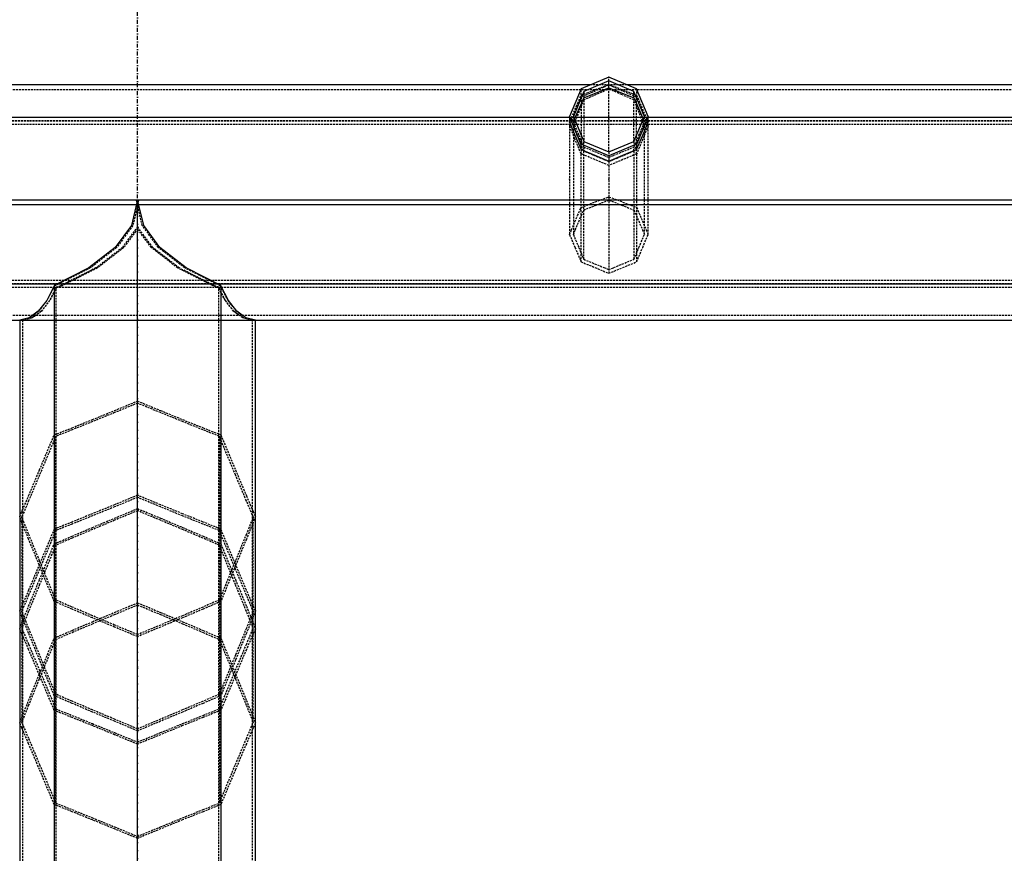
# Model space of a CAD drawing. Extents: x 551880 to 585869, y 94458 to 133000.
# Tile 12 of 42: x 568530 to 569783, y 114008 to 115070. Entities that reach past the tile are written whole.
import ezdxf

# ---------------------------------------------------------------- set-up
doc = ezdxf.new("R2010")
doc.units = 0
doc.header["$LTSCALE"] = 10
doc.header["$MEASUREMENT"] = 0
doc.linetypes.add('DASHDOT', pattern=[1, 0.5, -0.25, 0, -0.25])
doc.linetypes.add('HIDDEN', pattern=[0.375, 0.25, -0.125])
doc.layers.get('0').update_dxf_attribs({"linetype": 'CONTINUOUS'})
doc.layers.get('Defpoints').update_dxf_attribs({"linetype": 'CONTINUOUS'})
for name, color, linetype in [('A', 2, 'DASHDOT'), ('COTAS', 7, 'CONTINUOUS'), ('FORIR', 4, 'CONTINUOUS'), ('G', 3, 'CONTINUOUS'), ('S', 7, 'CONTINUOUS'), ('TR', 6, 'HIDDEN')]:
    doc.layers.add(name, color=color, linetype=linetype)
doc.styles.add('PADRAO MTL', font='txt.shx', dxfattribs={"width": 0.8, "oblique": 5})
doc.styles.get("Standard").update_dxf_attribs({"font": 'txt.shx', "width": 0.7, "oblique": 5})
doc.dimstyles.new('1-75', dxfattribs={"dimscale": 75, "dimtxt": 2.5, "dimasz": 2, "dimexe": 2, "dimexo": 2, "dimgap": 2, "dimtad": 1, "dimdec": 0, "dimdsep": 46, "dimtxsty": 'PADRAO MTL', "dimcen": 3, "dimclrd": 1, "dimclre": 1, "dimclrt": 7, "dimadec": 0, "dimazin": 0, "dimtfac": 1, "dimtdec": 0, "dimtmove": 0, "dimatfit": 3, "dimfxl": 1, "dimtfill": 1, "dimtolj": 1, "dimarcsym": 0})

# ---------------------------------------------------------------- blocks, each defined once
blk = doc.blocks.new('3D_INFOM')
blk.add_point((0, 0))
at = {"layer": 'FORIR', "flags": 1}
blk.add_attdef('MARK', (7.6, -4.3), '', height=5.26, dxfattribs=at)
blk = doc.blocks.new('3D_INFOTEXT')
blk.add_point((0, 0))
at = {"flags": 1}
for tag, p in [('MAR_PEZ', (7.2, 4.1)), ('POS_PEZ', (7.6, -4.3)), ('NOM_PRO', (7.6, -13.2)), ('LUN_PRO', (7.2, -21.9)), ('MAT_PRO', (7.6, -30.1)), ('HANDLE', (7, -38.5))]:
    blk.add_attdef(tag, p, '', height=5.26, dxfattribs=at)
blk = doc.blocks.new('*D89')
at = {"layer": 'COTAS', "color": 1, "lineweight": -2, "transparency": 16777216}
for p, q in [((571859.1, 114686.8), (571859.1, 114686.8)), ((571709.1, 114536.8), (571709.1, 112537.2)), ((568979.6, 112387.2), (571859.1, 112387.2))]:
    blk.add_line(p, q, dxfattribs=at)
at = {"layer": 'COTAS', "color": 1, "transparency": 16777216}
for points in [[(571684.1, 114536.8), (571734.1, 114536.8), (571709.1, 114686.8)], [(571684.1, 112537.2), (571734.1, 112537.2), (571709.1, 112387.2)]]:
    blk.add_solid(points, dxfattribs=at)
at = {"layer": 'Defpoints', "color": 0, "transparency": 16777216}
for p in [(571709.1, 114686.8), (568829.6, 112387.2), (571709.1, 112387.2)]:
    blk.add_point(p, dxfattribs=at)
at = {"layer": 'COTAS', "color": 7, "transparency": 16777216, "insert": (571465.3, 113537), "char_height": 187.5, "attachment_point": 5, "rotation": 90, "style": 'PADRAO MTL', "bg_fill": 3, "box_fill_scale": 1.25, "bg_fill_color": 256, "bg_fill_true_color": 13158600, "bg_fill_transparency": 0}
blk.add_mtext('\\A1;2300', dxfattribs=at)
blk = doc.blocks.new('*D91')
at = {"layer": 'COTAS', "color": 1, "lineweight": -2, "transparency": 16777216}
for p, q in [((571129.3, 114536.9), (571129.3, 111439.8)), ((568979.6, 111589.8), (570979.3, 111589.8))]:
    blk.add_line(p, q, dxfattribs=at)
at = {"layer": 'COTAS', "color": 1, "transparency": 16777216}
for points in [[(568979.6, 111614.8), (568979.6, 111564.8), (568829.6, 111589.8)], [(570979.3, 111614.8), (570979.3, 111564.8), (571129.3, 111589.8)]]:
    blk.add_solid(points, dxfattribs=at)
at = {"layer": 'Defpoints', "color": 0, "transparency": 16777216}
for p in [(571129.3, 114686.9), (568829.6, 111589.8), (571129.3, 111589.8)]:
    blk.add_point(p, dxfattribs=at)
at = {"layer": 'COTAS', "color": 7, "transparency": 16777216, "insert": (569979.4, 111833.6), "char_height": 187.5, "attachment_point": 5, "style": 'PADRAO MTL', "bg_fill": 3, "box_fill_scale": 1.25, "bg_fill_color": 256, "bg_fill_true_color": 13158600, "bg_fill_transparency": 0}
blk.add_mtext('\\A1;2300', dxfattribs=at)

msp = doc.modelspace()

# ---------------------------------------------------------------- linework, layer by layer
at = {"layer": 'A'}
msp.add_line((568679.6, 106550.1), (568679.6, 117988.2), dxfattribs=at)
at = {"layer": 'G'}
for p, q in [((569256.2, 114986.7), (568253, 114986.7)), ((569279.6, 114982.8), (569279.6, 114991.7)), ((570306.2, 114986.7), (569303, 114986.7)), ((569247.6, 114978.4), (569247.6, 114970.2)), ((569247.6, 114970.2), (569263.4, 114976.5)), ((569263.4, 114976.5), (569279.6, 114982.8)), ((569279.6, 114982.8), (569295.8, 114976.5)), ((569295.8, 114976.5), (569311.6, 114970.2)), ((569311.6, 114970.2), (569311.6, 114978.4)), ((569236.9, 114944.9), (569244.6, 114963.1)), ((569244.6, 114963.1), (569247.6, 114970.2)), ((569311.6, 114970.2), (569314.7, 114963.1)), ((569314.7, 114963.1), (569322.4, 114944.9)), ((569229.6, 114944.9), (568279.6, 114944.9)), ((569229.6, 114946.4), (569229.6, 114939)), ((569229.6, 114939), (569236.5, 114922.6)), ((569235.9, 114942.7), (569236.9, 114944.9)), ((569322.4, 114944.9), (569236.9, 114944.9)), ((569322.4, 114944.9), (569323.3, 114942.7)), ((569322.7, 114922.6), (569329.6, 114939)), ((569329.6, 114939), (569329.6, 114946.4)), ((570279.6, 114944.9), (569329.6, 114944.9)), ((569236.5, 114922.6), (569244.3, 114904.2)), ((569315, 114904.2), (569322.7, 114922.6)), ((569244.3, 114904.2), (569244.3, 114911.1)), ((569244.3, 114904.2), (569261.9, 114896.9)), ((569297.4, 114896.9), (569315, 114904.2)), ((569315, 114911.1), (569315, 114904.2)), ((569261.9, 114896.9), (569279.6, 114889.6)), ((569279.6, 114889.6), (569297.4, 114896.9)), ((569279.6, 114896.4), (569279.6, 114889.6)), ((568678.6, 114839.8), (567479.6, 114839.8)), ((568678.7, 114836.8), (568671.8, 114807.5)), ((568678, 114839.8), (568678.7, 114836.8)), ((568679.6, 114839.8), (568678.6, 114839.8)), ((568679.6, 113876.4), (568679.6, 114839.8)), ((568680.6, 114839.8), (568679.6, 114839.8)), ((568680.5, 114836.8), (568681.2, 114839.8)), ((568687.5, 114807.5), (568680.5, 114836.8)), ((585379.6, 114839.8), (568680.6, 114839.8)), ((568671.8, 114807.5), (568651.1, 114779.4)), ((568708.1, 114779.4), (568687.5, 114807.5)), ((568651.1, 114779.4), (568617.7, 114753.4)), ((568741.6, 114753.4), (568708.1, 114779.4)), ((568617.7, 114753.4), (568573.6, 114731.2)), ((568785.7, 114731.2), (568741.6, 114753.4)), ((585423.6, 114732.9), (567435.6, 114732.9)), ((568573.4, 114730.7), (568564, 114712.1)), ((568573.6, 114731.2), (568573.4, 114730.7)), ((568573.6, 114731.2), (568573.6, 113819.2)), ((568785.8, 114730.7), (568785.7, 114731.2)), ((568785.7, 114731.2), (568785.7, 113819.2)), ((568795.3, 114712.1), (568785.8, 114730.7)), ((568564, 114712.1), (568553.2, 114698.2)), ((568806, 114698.2), (568795.3, 114712.1)), ((568553.2, 114698.2), (568541.6, 114689.7)), ((568817.7, 114689.7), (568806, 114698.2)), ((567329.6, 114686.8), (585529.6, 114686.8)), ((568541.6, 114689.7), (568529.6, 114686.8)), ((568529.6, 114686.8), (568529.6, 113865.4)), ((568829.6, 114686.8), (568817.7, 114689.7)), ((568829.6, 113865.4), (568829.6, 114686.8))]:
    msp.add_line(p, q, dxfattribs=at)
at = {"layer": 'S'}
for p, q in [((569279.6, 114996.4), (569244.3, 114981.8)), ((569279.6, 114991.7), (569247.6, 114978.4)), ((569315, 114981.8), (569279.6, 114996.4)), ((569311.6, 114978.4), (569279.6, 114991.7)), ((569244.3, 114981.8), (569229.6, 114946.4)), ((569247.6, 114978.4), (569234.4, 114946.4)), ((569324.9, 114946.4), (569311.6, 114978.4)), ((569329.6, 114946.4), (569315, 114981.8)), ((569244.3, 114911.1), (569229.6, 114946.4)), ((569234.4, 114946.4), (569247.6, 114914.4)), ((569311.6, 114914.4), (569324.9, 114946.4)), ((569329.6, 114946.4), (569315, 114911.1)), ((569247.6, 114914.4), (569279.6, 114901.2)), ((569279.6, 114901.2), (569311.6, 114914.4)), ((569279.6, 114896.4), (569244.3, 114911.1)), ((569315, 114911.1), (569279.6, 114896.4))]:
    msp.add_line(p, q, dxfattribs=at)
at = {"layer": 'TR'}
for p, q in [((569303, 114986.7), (569256.2, 114986.7)), ((569272.6, 114984.5), (569279.5, 114986.7)), ((569279.3, 114986.7), (569272.6, 114983.3)), ((569279.3, 114986.7), (569279.5, 114986.7)), ((569279.5, 114986.7), (569279.3, 114986.7)), ((569279.3, 114986.7), (569279.9, 114986.7)), ((569279.5, 114986.7), (569279.6, 114986.8)), ((569279.7, 114986.7), (569279.5, 114986.7)), ((569279.6, 114991.7), (569279.6, 114996.4)), ((569279.6, 114986.8), (569279.7, 114986.7)), ((569279.7, 114986.7), (569279.9, 114986.7)), ((569279.7, 114986.7), (569286.7, 114984.5)), ((569279.9, 114986.7), (569279.7, 114986.7)), ((569286.7, 114983.3), (569279.9, 114986.7)), ((569243.7, 114980.4), (568265.6, 114980.4)), ((569273.5, 114980.4), (569243.7, 114980.4)), ((569244.3, 114973.4), (569244.3, 114981.8)), ((569244.3, 114973.4), (569251.9, 114976.5)), ((569251.9, 114974.2), (569244.3, 114970.9)), ((569263.4, 114974.2), (569247.6, 114967.4)), ((569251.9, 114976.5), (569272.6, 114984.5)), ((569266, 114980.4), (569251.9, 114974.2)), ((569277.5, 114980.4), (569263.4, 114974.2)), ((569272.6, 114983.3), (569266, 114980.4)), ((569285.7, 114980.4), (569273.5, 114980.4)), ((569279.6, 114981.3), (569277.5, 114980.4)), ((569279.6, 114981.3), (569279.6, 114982.8)), ((569281.8, 114980.4), (569279.6, 114981.3)), ((569279.6, 114980.4), (569279.6, 114981.3)), ((569279.6, 114901.2), (569279.6, 114980.4)), ((569295.8, 114974.2), (569281.8, 114980.4)), ((569315.6, 114980.4), (569285.7, 114980.4)), ((569286.7, 114984.5), (569307.3, 114976.5)), ((569293.2, 114980.4), (569286.7, 114983.3)), ((569307.3, 114974.2), (569293.2, 114980.4)), ((569311.6, 114967.4), (569295.8, 114974.2)), ((569307.3, 114976.5), (569315, 114973.4)), ((569315, 114970.9), (569307.3, 114974.2)), ((569315, 114981.8), (569315, 114973.4)), ((570293.7, 114980.4), (569315.6, 114980.4)), ((569232.1, 114944.9), (569239.8, 114963.1)), ((569239.8, 114963.1), (569244.3, 114973.4)), ((569244.3, 114970.9), (569239.8, 114959.8)), ((569244.3, 114970.9), (569244.3, 114911.1)), ((569247.6, 114967.4), (569244.6, 114959.8)), ((569247.6, 114967.4), (569247.6, 114914.4)), ((569314.7, 114959.8), (569311.6, 114967.4)), ((569311.6, 114914.4), (569311.6, 114967.4)), ((569315, 114973.4), (569319.4, 114963.1)), ((569315, 114911.1), (569315, 114970.9)), ((569319.4, 114959.8), (569315, 114970.9)), ((569319.4, 114963.1), (569327.1, 114944.9)), ((569239.8, 114959.8), (569234.4, 114946.4)), ((569244.6, 114959.8), (569236.9, 114940.7)), ((569322.4, 114940.7), (569314.7, 114959.8)), ((569324.8, 114946.4), (569319.4, 114959.8)), ((585423.5, 114940.7), (567435.7, 114940.7)), ((585419.8, 114940.4), (567439.4, 114940.4)), ((569230.8, 114936.3), (568278.5, 114936.3)), ((569229.6, 114939), (569232.1, 114944.9)), ((569234.4, 114944.9), (569229.6, 114944.9)), ((569230.5, 114936.8), (569229.6, 114934.6)), ((569232.1, 114940.7), (569230.5, 114936.8)), ((569238.6, 114936.3), (569230.8, 114936.3)), ((569234.4, 114946.3), (569232.1, 114940.7)), ((569234.4, 114946.4), (569234.4, 114946.3)), ((569234.4, 114946.4), (569234.4, 114939)), ((569235, 114944.9), (569234.4, 114944.9)), ((569234.4, 114939), (569235.9, 114942.7)), ((569236.8, 114940.6), (569234.4, 114934.6)), ((569234.4, 114939), (569241.3, 114922.6)), ((569236.9, 114944.9), (569235, 114944.9)), ((569236.9, 114940.7), (569236.8, 114940.6)), ((569320.7, 114936.3), (569238.6, 114936.3)), ((569317.9, 114922.6), (569324.9, 114939)), ((569328.5, 114936.3), (569320.7, 114936.3)), ((569324.3, 114944.9), (569322.4, 114944.9)), ((569322.4, 114940.6), (569322.4, 114940.7)), ((569324.9, 114934.6), (569322.4, 114940.6)), ((569323.3, 114942.7), (569324.9, 114939)), ((569324.9, 114944.9), (569324.3, 114944.9)), ((569324.9, 114946.3), (569324.8, 114946.4)), ((569324.9, 114939), (569324.9, 114946.4)), ((569327.1, 114940.7), (569324.9, 114946.3)), ((569329.6, 114944.9), (569324.9, 114944.9)), ((569327.1, 114944.9), (569329.6, 114939)), ((569328.7, 114936.8), (569327.1, 114940.7)), ((570280.8, 114936.3), (569328.5, 114936.3)), ((569329.6, 114934.6), (569328.7, 114936.8)), ((569236.5, 114917.6), (569229.6, 114934.6)), ((569229.6, 114934.6), (569229.6, 114796)), ((569241.3, 114917.6), (569234.4, 114934.6)), ((569234.4, 114934.6), (569234.4, 114927.7)), ((569234.4, 114927.7), (569234.4, 114796)), ((569324.9, 114934.6), (569317.9, 114917.6)), ((569329.6, 114934.6), (569322.7, 114917.6)), ((569324.9, 114927.7), (569324.9, 114934.6)), ((569324.9, 114796), (569324.9, 114927.7)), ((569329.6, 114796), (569329.6, 114934.6)), ((569244.3, 114898.8), (569236.5, 114917.6)), ((569241.3, 114922.6), (569247.6, 114907.5)), ((569247.3, 114902.9), (569241.3, 114917.6)), ((569247.6, 114907.5), (569247.6, 114914.4)), ((569311.6, 114907.5), (569317.9, 114922.6)), ((569311.6, 114914.4), (569311.6, 114907.5)), ((569317.9, 114917.6), (569311.9, 114902.9)), ((569322.7, 114917.6), (569315, 114898.8)), ((569244.3, 114904.2), (569244.3, 114898.8)), ((569261.9, 114891.4), (569244.3, 114898.8)), ((569244.3, 114761.2), (569244.3, 114898.8)), ((569247.6, 114902.2), (569247.3, 114902.9)), ((569247.6, 114907.5), (569273.3, 114896.9)), ((569247.6, 114907.5), (569247.6, 114902.8)), ((569247.6, 114902.8), (569247.6, 114902.2)), ((569247.6, 114764.5), (569247.6, 114902.2)), ((569273.3, 114891.4), (569247.6, 114902.2)), ((569279.6, 114901.2), (569279.6, 114894.4)), ((569285.9, 114896.9), (569311.6, 114907.5)), ((569311.6, 114902.2), (569285.9, 114891.4)), ((569315, 114898.8), (569297.4, 114891.4)), ((569311.6, 114902.8), (569311.6, 114907.5)), ((569311.9, 114902.9), (569311.6, 114902.2)), ((569311.6, 114902.2), (569311.6, 114902.8)), ((569311.6, 114902.2), (569311.6, 114764.5)), ((569315, 114898.8), (569315, 114904.2)), ((569315, 114898.8), (569315, 114761.2)), ((569279.6, 114884), (569261.9, 114891.4)), ((569273.3, 114896.9), (569279.6, 114894.4)), ((569279.6, 114888.8), (569273.3, 114891.4)), ((569279.6, 114894.4), (569285.9, 114896.9)), ((569297.4, 114891.4), (569279.6, 114884)), ((569285.9, 114891.4), (569279.6, 114888.8)), ((569279.6, 114888.8), (569279.6, 114889.6)), ((569279.6, 114888.8), (569279.6, 114884)), ((569279.6, 114884), (569279.6, 114746.6)), ((585379.6, 114839.7), (567479.6, 114839.7)), ((569251.9, 114833.5), (569272.6, 114841.5)), ((569263.4, 114833.5), (569279.6, 114839.8)), ((569272.6, 114841.5), (569279.5, 114843.8)), ((569279.5, 114843.8), (569279.6, 114843.8)), ((569279.5, 114843.8), (569279.7, 114843.8)), ((569279.6, 114843.8), (569279.7, 114843.8)), ((569279.6, 114839.8), (569295.8, 114833.5)), ((569279.7, 114843.8), (569286.7, 114841.5)), ((569286.7, 114841.5), (569307.3, 114833.5)), ((568678, 114833.9), (567479.6, 114833.9)), ((585379.6, 114833.8), (567479.6, 114833.8)), ((568679.6, 114832.9), (568673.6, 114807.5)), ((568681.2, 114833.9), (568678, 114833.9)), ((568685.7, 114807.5), (568679.6, 114832.9)), ((583678.9, 114833.9), (568681.2, 114833.9)), ((569239.8, 114820.2), (569244.3, 114830.4)), ((569244.3, 114830.4), (569251.9, 114833.5)), ((569244.6, 114820.2), (569247.6, 114827.2)), ((569247.6, 114827.2), (569263.4, 114833.5)), ((569295.8, 114833.5), (569311.6, 114827.2)), ((569307.3, 114833.5), (569315, 114830.4)), ((569311.6, 114827.2), (569314.7, 114820.2)), ((569315, 114830.4), (569319.4, 114820.2)), ((569232.1, 114802), (569239.8, 114820.2)), ((569236.9, 114802), (569244.6, 114820.2)), ((569314.7, 114820.2), (569322.4, 114802)), ((569319.4, 114820.2), (569327.1, 114802)), ((568673.6, 114807.5), (568653, 114779.4)), ((568679.6, 114805.9), (568660.2, 114779.4)), ((568679.6, 114803.4), (568662, 114779.4)), ((568699, 114779.4), (568679.6, 114805.9)), ((568697.2, 114779.4), (568679.6, 114803.4)), ((568706.3, 114779.4), (568685.7, 114807.5)), ((569229.6, 114796), (569232.1, 114802)), ((569234.4, 114796), (569236.9, 114802)), ((569322.4, 114802), (569324.9, 114796)), ((569327.1, 114802), (569329.6, 114796)), ((569229.6, 114796), (569236.5, 114779.6)), ((569234.4, 114796), (569241.3, 114779.6)), ((569317.9, 114779.6), (569324.9, 114796)), ((569322.7, 114779.6), (569329.6, 114796)), ((568653, 114779.4), (568619.5, 114753.4)), ((568660.2, 114779.4), (568626.7, 114753.4)), ((568662, 114779.4), (568628.6, 114753.4)), ((568730.7, 114753.4), (568697.2, 114779.4)), ((568732.5, 114753.4), (568699, 114779.4)), ((568739.7, 114753.4), (568706.3, 114779.4)), ((569236.5, 114779.6), (569244.3, 114761.2)), ((569241.3, 114779.6), (569247.6, 114764.5)), ((569311.6, 114764.5), (569317.9, 114779.6)), ((569315, 114761.2), (569322.7, 114779.6)), ((569244.3, 114761.2), (569261.9, 114754)), ((569247.6, 114764.5), (569273.3, 114754)), ((569285.9, 114754), (569311.6, 114764.5)), ((569297.4, 114754), (569315, 114761.2)), ((568619.5, 114753.4), (568574.5, 114730.7)), ((568626.7, 114753.4), (568581.7, 114730.7)), ((568628.6, 114753.4), (568583.5, 114730.7)), ((568775.7, 114730.7), (568730.7, 114753.4)), ((568777.5, 114730.7), (568732.5, 114753.4)), ((568784.8, 114730.7), (568739.7, 114753.4)), ((569261.9, 114754), (569279.6, 114746.6)), ((569273.3, 114754), (569279.6, 114751.4)), ((569279.6, 114751.4), (569285.9, 114754)), ((569279.6, 114746.6), (569297.4, 114754)), ((585419.9, 114737.3), (567439.3, 114737.3)), ((585423.6, 114728.6), (567435.6, 114728.6)), ((568577.6, 114733.2), (567439.3, 114733.2)), ((568573.6, 114730.4), (568564.3, 114712.1)), ((568576.2, 114728.8), (568567.7, 114712.1)), ((568576.2, 114728.2), (568568, 114712.1)), ((568574.5, 114730.7), (568573.6, 114730.4)), ((568581.7, 114730.7), (568576.2, 114728.8)), ((568583.5, 114730.7), (568576.2, 114728.2)), ((568576.2, 108821.8), (568576.2, 114728.8)), ((568781.7, 114733.2), (568577.6, 114733.2)), ((568783, 114728.2), (568775.7, 114730.7)), ((568783, 114728.8), (568777.5, 114730.7)), ((583578.5, 114733.2), (568781.7, 114733.2)), ((568783, 108821.8), (568783, 114728.8)), ((568791.5, 114712.1), (568783, 114728.8)), ((568791.2, 114712.1), (568783, 114728.2)), ((568785.7, 114730.4), (568784.8, 114730.7)), ((568794.9, 114712.1), (568785.7, 114730.4)), ((568564.3, 114712.1), (568553.6, 114698.2)), ((568567.7, 114712.1), (568557, 114698.2)), ((568568, 114712.1), (568557.3, 114698.2)), ((568801.9, 114698.2), (568791.2, 114712.1)), ((568802.3, 114698.2), (568791.5, 114712.1)), ((568805.7, 114698.2), (568794.9, 114712.1)), ((568557, 114698.2), (568545.3, 114689.7)), ((568553.6, 114698.2), (568546.7, 114693.2)), ((568557.3, 114698.2), (568550.4, 114693.2)), ((568808.8, 114693.2), (568801.9, 114698.2)), ((568813.9, 114689.7), (568802.3, 114698.2)), ((568812.6, 114693.2), (568805.7, 114698.2)), ((567370.2, 114693.2), (568546.4, 114693.2)), ((568529.8, 114686.8), (568529.6, 114686.8)), ((568529.9, 114686.8), (568529.8, 114686.8)), ((568529.8, 114686.8), (568533.4, 114686.8)), ((568541.9, 114689.7), (568529.9, 114686.8)), ((568545.3, 114689.7), (568533.4, 114686.8)), ((568533.5, 114686.8), (568533.4, 114686.8)), ((568533.4, 114686.8), (568533.4, 114686.8)), ((568533.4, 114686.8), (568533.4, 113852.8)), ((568533.4, 114686.8), (568533.5, 114686.8)), ((568533.7, 114686.8), (568533.5, 114686.8)), ((568545.6, 114689.7), (568533.7, 114686.8)), ((568546.7, 114693.2), (568541.9, 114689.7)), ((568550.4, 114693.2), (568545.6, 114689.7)), ((568546.4, 114693.2), (568812.9, 114693.2)), ((568813.6, 114689.7), (568808.8, 114693.2)), ((568817.3, 114689.7), (568812.6, 114693.2)), ((568812.9, 114693.2), (570874.2, 114693.2)), ((568825.6, 114686.8), (568813.6, 114689.7)), ((568825.9, 114686.8), (568813.9, 114689.7)), ((568829.3, 114686.8), (568817.3, 114689.7)), ((568825.7, 114686.8), (568825.6, 114686.8)), ((568825.8, 114686.8), (568825.7, 114686.8)), ((568825.7, 114686.8), (568825.9, 114686.8)), ((568825.9, 114686.8), (568825.8, 114686.8)), ((568825.9, 113852.9), (568825.9, 114686.8)), ((568825.9, 114686.8), (568829.5, 114686.8)), ((568829.5, 114686.8), (568829.3, 114686.8)), ((568829.6, 114686.8), (568829.5, 114686.8)), ((568650.4, 114571.8), (568679.6, 114583.9)), ((568679.6, 114581.2), (568650.4, 114569.1)), ((568679.6, 114583.9), (568708.9, 114571.8)), ((568708.9, 114569.1), (568679.6, 114581.2)), ((568596.3, 114549.8), (568622.2, 114560.3)), ((568622.2, 114560.3), (568650.4, 114571.8)), ((568650.4, 114569.1), (568622.2, 114557.7)), ((568708.9, 114571.8), (568737, 114560.3)), ((568737, 114557.7), (568708.9, 114569.1)), ((568737, 114560.3), (568763, 114549.8)), ((568573.6, 114540.8), (568596.3, 114549.8)), ((568622.2, 114557.7), (568596.3, 114547.2)), ((568763, 114547.2), (568737, 114557.7)), ((568763, 114549.8), (568785.7, 114540.8)), ((568554.9, 114496.2), (568573.6, 114540.8)), ((568575.4, 114538.9), (568573.6, 114534.4)), ((568596.3, 114547.2), (568575.4, 114538.9)), ((568575.4, 114538.9), (568575.4, 114421.5)), ((568783.8, 114538.9), (568763, 114547.2)), ((568785.7, 114534.4), (568783.8, 114538.9)), ((568783.8, 114538.9), (568783.8, 114421.5)), ((568785.7, 114540.8), (568804.3, 114496.2)), ((568573.6, 114534.4), (568554.9, 114489.8)), ((568804.3, 114489.8), (568785.7, 114534.4)), ((568541, 114463.2), (568554.9, 114496.2)), ((568554.9, 114489.8), (568541, 114456.8)), ((568804.3, 114496.2), (568818.2, 114463.2)), ((568818.2, 114456.8), (568804.3, 114489.8)), ((568533.4, 114445.2), (568541, 114463.2)), ((568679.6, 114463.9), (568650.4, 114451.8)), ((568679.6, 114461.2), (568650.4, 114449.1)), ((568708.9, 114451.8), (568679.6, 114463.9)), ((568708.9, 114449.1), (568679.6, 114461.2)), ((568818.2, 114463.2), (568825.9, 114445.2)), ((568541, 114456.8), (568533.4, 114438.8)), ((568650.4, 114451.8), (568622.2, 114440.3)), ((568650.4, 114449.1), (568622.2, 114437.6)), ((568737, 114440.3), (568708.9, 114451.8)), ((568737, 114437.6), (568708.9, 114449.1)), ((568825.9, 114438.8), (568818.2, 114456.8)), ((568529.6, 114436.8), (568532.5, 114443.2)), ((568532.5, 114429.3), (568529.6, 114436.8)), ((568532.5, 114436.8), (568532.3, 114436.3)), ((568532.5, 114435.7), (568532.3, 114436.3)), ((568532.3, 114436.3), (568532.3, 114322.7)), ((568532.5, 114443.2), (568533.4, 114445.2)), ((568533.4, 114438.8), (568532.5, 114436.8)), ((568533.4, 114433.5), (568532.5, 114435.7)), ((568622.2, 114440.3), (568596.3, 114429.8)), ((568622.2, 114437.6), (568596.3, 114427.2)), ((568650.4, 114434.7), (568679.6, 114446.9)), ((568679.6, 114444.2), (568650.4, 114432)), ((568679.6, 114446.9), (568708.9, 114434.7)), ((568708.9, 114432), (568679.6, 114444.2)), ((568763, 114429.8), (568737, 114440.3)), ((568763, 114427.2), (568737, 114437.6)), ((568825.9, 114445.2), (568826.7, 114443.2)), ((568826.7, 114436.8), (568825.9, 114438.8)), ((568826.7, 114435.7), (568825.9, 114433.5)), ((568826.7, 114443.2), (568829.6, 114436.8)), ((568829.6, 114436.8), (568826.7, 114429.3)), ((568827, 114436.3), (568826.7, 114436.8)), ((568827, 114436.3), (568826.7, 114435.7)), ((568827, 114322.7), (568827, 114436.3)), ((568533.4, 114427.1), (568532.5, 114429.3)), ((568541, 114414.5), (568533.4, 114433.5)), ((568541, 114408.1), (568533.4, 114427.1)), ((568596.3, 114429.8), (568573.6, 114420.8)), ((568596.3, 114427.2), (568575.4, 114418.9)), ((568596.3, 114411.8), (568622.2, 114422.9)), ((568622.2, 114422.9), (568650.4, 114434.7)), ((568650.4, 114432), (568622.2, 114420.2)), ((568708.9, 114434.7), (568737, 114422.9)), ((568737, 114420.2), (568708.9, 114432)), ((568737, 114422.9), (568763, 114411.8)), ((568785.7, 114420.8), (568763, 114429.8)), ((568783.8, 114418.9), (568763, 114427.2)), ((568825.9, 114433.5), (568818.2, 114414.5)), ((568825.9, 114427.1), (568818.2, 114408.1)), ((568826.7, 114429.3), (568825.9, 114427.1)), ((568554.9, 114380.5), (568541, 114414.5)), ((568573.6, 114420.8), (568554.9, 114376.2)), ((568573.6, 114414.4), (568554.9, 114369.8)), ((568575.4, 114418.9), (568573.6, 114414.4)), ((568573.6, 114402), (568596.3, 114411.8)), ((568575.4, 114421.5), (568575.4, 114418.9)), ((568575.4, 114418.9), (568575.4, 114330.5)), ((568622.2, 114420.2), (568596.3, 114409.2)), ((568763, 114409.2), (568737, 114420.2)), ((568763, 114411.8), (568785.7, 114402)), ((568783.8, 114421.5), (568783.8, 114418.9)), ((568785.7, 114414.4), (568783.8, 114418.9)), ((568783.8, 114418.9), (568783.8, 114330.5)), ((568804.3, 114376.2), (568785.7, 114420.8)), ((568804.3, 114369.8), (568785.7, 114414.4)), ((568818.2, 114414.5), (568804.3, 114380.5)), ((568554.5, 114375.2), (568541, 114408.1)), ((568554.9, 114356.5), (568573.6, 114402)), ((568575.4, 114400.2), (568573.6, 114395.6)), ((568596.3, 114409.2), (568575.4, 114400.2)), ((568783.8, 114400.2), (568763, 114409.2)), ((568785.7, 114395.6), (568783.8, 114400.2)), ((568785.7, 114402), (568804.3, 114356.5)), ((568818.2, 114408.1), (568804.8, 114375.2)), ((568573.6, 114395.6), (568561.1, 114365.3)), ((568798.1, 114365.3), (568785.7, 114395.6)), ((568554.9, 114376.2), (568541, 114343.2)), ((568554.9, 114374.1), (568554.5, 114375.2)), ((568555.8, 114378.3), (568554.9, 114380.5)), ((568573.6, 114328.6), (568554.9, 114374.1)), ((568573.6, 114335), (568555.8, 114378.3)), ((568803.4, 114378.3), (568785.7, 114335)), ((568804.3, 114374.1), (568785.7, 114328.6)), ((568804.3, 114380.5), (568803.4, 114378.3)), ((568818.2, 114343.2), (568804.3, 114376.2)), ((568804.8, 114375.2), (568804.3, 114374.1)), ((568554.9, 114369.8), (568541, 114336.8)), ((568561.1, 114365.3), (568554.9, 114350.1)), ((568804.3, 114350.1), (568798.1, 114365.3)), ((568818.2, 114336.8), (568804.3, 114369.8)), ((568541, 114322.6), (568554.9, 114356.5)), ((568554.9, 114350.1), (568541, 114316.2)), ((568804.3, 114356.5), (568818.2, 114322.6)), ((568818.2, 114316.2), (568804.3, 114350.1)), ((568541, 114343.2), (568533.4, 114325.2)), ((568541, 114336.8), (568533.4, 114318.8)), ((568575.4, 114330.5), (568573.6, 114335)), ((568785.7, 114335), (568783.8, 114330.5)), ((568825.9, 114325.2), (568818.2, 114343.2)), ((568825.9, 114318.8), (568818.2, 114336.8)), ((568532.5, 114323.2), (568529.7, 114316.9)), ((568532.3, 114322.7), (568532.3, 114316.3)), ((568533.4, 114325.2), (568532.5, 114323.2)), ((568532.5, 114301.4), (568541, 114322.6)), ((568596.3, 114318.8), (568573.6, 114328.6)), ((568575.4, 114330.5), (568575.4, 114210.5)), ((568596.3, 114321.5), (568575.4, 114330.5)), ((568650.4, 114314.7), (568679.6, 114326.9)), ((568650.4, 114312), (568679.6, 114324.2)), ((568679.6, 114326.9), (568708.9, 114314.7)), ((568679.6, 114324.2), (568708.9, 114312)), ((568783.8, 114330.5), (568763, 114321.5)), ((568785.7, 114328.6), (568763, 114318.8)), ((568783.8, 114330.5), (568783.8, 114210.5)), ((568818.2, 114322.6), (568826.7, 114301.4)), ((568826.7, 114323.2), (568825.9, 114325.2)), ((568829.6, 114316.9), (568826.7, 114323.2)), ((568827, 114316.3), (568827, 114322.7)), ((568529.6, 114316.8), (568529.7, 114316.9)), ((568529.7, 114316.7), (568529.6, 114316.8)), ((568529.7, 114316.7), (568529.7, 114316.9)), ((568532.5, 114309.3), (568529.7, 114316.7)), ((568532.5, 114316.8), (568532.3, 114316.3)), ((568532.5, 114315.7), (568532.3, 114316.3)), ((568532.3, 114316.3), (568532.3, 114174.4)), ((568533.4, 114318.8), (568532.5, 114316.8)), ((568533.4, 114313.5), (568532.5, 114315.7)), ((568541, 114294.5), (568533.4, 114313.5)), ((568541, 114316.2), (568536.7, 114305.3)), ((568622.2, 114310.5), (568596.3, 114321.5)), ((568622.2, 114307.8), (568596.3, 114318.8)), ((568622.2, 114302.8), (568650.4, 114314.7)), ((568650.4, 114298.6), (568622.2, 114310.5)), ((568634.4, 114305.3), (568650.4, 114312)), ((568708.9, 114314.7), (568737, 114302.8)), ((568708.9, 114312), (568724.8, 114305.3)), ((568737, 114310.5), (568708.9, 114298.6)), ((568763, 114321.5), (568737, 114310.5)), ((568763, 114318.8), (568737, 114307.8)), ((568822.6, 114305.3), (568818.2, 114316.2)), ((568825.9, 114313.5), (568818.2, 114294.5)), ((568826.7, 114316.8), (568825.9, 114318.8)), ((568826.7, 114315.7), (568825.9, 114313.5)), ((568827, 114316.3), (568826.7, 114316.8)), ((568829.6, 114316.7), (568826.7, 114309.3)), ((568827, 114316.3), (568826.7, 114315.7)), ((568827, 114174.4), (568827, 114316.3)), ((568829.6, 114316.9), (568829.6, 114316.8)), ((568829.6, 114316.9), (568829.6, 114316.7)), ((568829.6, 114316.8), (568829.6, 114316.7)), ((568529.6, 114293.8), (568532.5, 114301.4)), ((568533.4, 114307.1), (568532.5, 114309.3)), ((568533.4, 114297.1), (568532.5, 114295)), ((568541, 114288.1), (568533.4, 114307.1)), ((568536.7, 114305.3), (568533.4, 114297.1)), ((568596.3, 114291.8), (568622.2, 114302.8)), ((568596.3, 114289.2), (568622.2, 114300.2)), ((568650.4, 114296), (568622.2, 114307.8)), ((568622.2, 114300.2), (568634.4, 114305.3)), ((568679.6, 114286.4), (568650.4, 114298.6)), ((568708.9, 114298.6), (568679.6, 114286.4)), ((568737, 114307.8), (568708.9, 114296)), ((568724.8, 114305.3), (568737, 114300.2)), ((568737, 114302.8), (568763, 114291.8)), ((568737, 114300.2), (568763, 114289.2)), ((568825.9, 114307.1), (568818.2, 114288.1)), ((568825.9, 114297.1), (568822.6, 114305.3)), ((568826.7, 114309.3), (568825.9, 114307.1)), ((568826.7, 114295), (568825.9, 114297.1)), ((568826.7, 114301.4), (568829.6, 114293.8)), ((568532.3, 114288), (568529.6, 114293.8)), ((568529.6, 114293.8), (568529.6, 114293.8)), ((568529.6, 114293.8), (568529.6, 114293.8)), ((568532.5, 114295), (568532.3, 114294.4)), ((568532.3, 114294.4), (568532.5, 114293.9)), ((568532.5, 114287.5), (568532.3, 114288)), ((568532.5, 114293.9), (568541, 114273.8)), ((568533.4, 114285.4), (568532.5, 114287.5)), ((568541, 114267.4), (568533.4, 114285.4)), ((568554.9, 114260.5), (568541, 114294.5)), ((568554.9, 114254.1), (568541, 114288.1)), ((568573.6, 114282), (568596.3, 114291.8)), ((568575.4, 114280.2), (568596.3, 114289.2)), ((568679.6, 114283.8), (568650.4, 114296)), ((568708.9, 114296), (568679.6, 114283.8)), ((568763, 114291.8), (568785.7, 114282)), ((568763, 114289.2), (568783.8, 114280.2)), ((568818.2, 114294.5), (568804.3, 114260.5)), ((568818.2, 114288.1), (568804.3, 114254.1)), ((568818.2, 114273.8), (568826.7, 114293.9)), ((568825.9, 114285.4), (568818.2, 114267.4)), ((568826.7, 114287.5), (568825.9, 114285.4)), ((568827, 114294.4), (568826.7, 114295)), ((568826.7, 114293.9), (568827, 114294.4)), ((568827, 114288), (568826.7, 114287.5)), ((568829.6, 114293.8), (568827, 114288)), ((568829.6, 114293.8), (568829.6, 114293.8)), ((568829.6, 114293.8), (568829.6, 114293.8)), ((568541, 114273.8), (568554.9, 114240.9)), ((568554.9, 114236.5), (568573.6, 114282)), ((568561.1, 114245.3), (568573.6, 114275.6)), ((568573.6, 114275.6), (568575.4, 114280.2)), ((568783.8, 114280.2), (568785.7, 114275.6)), ((568785.7, 114282), (568804.3, 114236.5)), ((568785.7, 114275.6), (568798.1, 114245.3)), ((568804.3, 114240.9), (568818.2, 114273.8)), ((568554.9, 114234.5), (568541, 114267.4)), ((568573.6, 114215), (568554.9, 114260.5)), ((568804.3, 114260.5), (568785.7, 114215)), ((568818.2, 114267.4), (568804.3, 114234.5)), ((568573.6, 114208.6), (568554.9, 114254.1)), ((568804.3, 114254.1), (568785.7, 114208.6)), ((568541, 114202.5), (568554.9, 114236.5)), ((568554.9, 114240.9), (568573.6, 114196.3)), ((568555.8, 114232.3), (568554.9, 114234.5)), ((568555.8, 114232.3), (568561.1, 114245.3)), ((568785.7, 114196.3), (568804.3, 114240.9)), ((568798.1, 114245.3), (568803.4, 114232.3)), ((568804.3, 114234.5), (568803.4, 114232.3)), ((568804.3, 114236.5), (568818.2, 114202.5)), ((568541, 114196.1), (568554.9, 114230.1)), ((568554.9, 114230.1), (568555.8, 114232.3)), ((568573.6, 114189.9), (568555.8, 114232.3)), ((568803.4, 114232.3), (568785.7, 114189.9)), ((568803.4, 114232.3), (568804.3, 114230.1)), ((568804.3, 114230.1), (568818.2, 114196.1)), ((568575.4, 114210.5), (568573.6, 114215)), ((568575.4, 114210.5), (568575.4, 114071.8)), ((568596.3, 114201.5), (568575.4, 114210.5)), ((568783.8, 114210.5), (568763, 114201.5)), ((568785.7, 114215), (568783.8, 114210.5)), ((568783.8, 114210.5), (568783.8, 114071.8)), ((568532.5, 114181.4), (568541, 114202.5)), ((568596.3, 114198.8), (568573.6, 114208.6)), ((568622.2, 114190.5), (568596.3, 114201.5)), ((568622.2, 114187.8), (568596.3, 114198.8)), ((568763, 114201.5), (568737, 114190.5)), ((568763, 114198.8), (568737, 114187.8)), ((568785.7, 114208.6), (568763, 114198.8)), ((568818.2, 114202.5), (568826.7, 114181.4)), ((568533.4, 114177.1), (568541, 114196.1)), ((568573.6, 114196.3), (568575.4, 114191.8)), ((568596.3, 114180.8), (568573.6, 114189.9)), ((568575.4, 114191.8), (568596.3, 114183.5)), ((568650.4, 114178.6), (568622.2, 114190.5)), ((568650.4, 114176), (568622.2, 114187.8)), ((568737, 114190.5), (568708.9, 114178.6)), ((568737, 114187.8), (568708.9, 114176)), ((568763, 114183.5), (568783.8, 114191.8)), ((568785.7, 114189.9), (568763, 114180.8)), ((568783.8, 114191.8), (568785.7, 114196.3)), ((568818.2, 114196.1), (568825.9, 114177.1)), ((568529.6, 114173.8), (568532.5, 114181.4)), ((568532.5, 114167.5), (568529.6, 114173.8)), ((568529.6, 114173.8), (568529.6, 114173.8)), ((568529.6, 114173.8), (568529.6, 114173.8)), ((568532.3, 114174.4), (568532.5, 114175)), ((568532.3, 114174.4), (568532.5, 114173.9)), ((568532.5, 114175), (568533.4, 114177.1)), ((568532.5, 114173.9), (568541, 114153.8)), ((568596.3, 114183.5), (568622.2, 114173)), ((568622.2, 114170.4), (568596.3, 114180.8)), ((568622.2, 114173), (568650.4, 114161.5)), ((568679.6, 114166.4), (568650.4, 114178.6)), ((568679.6, 114163.8), (568650.4, 114176)), ((568708.9, 114178.6), (568679.6, 114166.4)), ((568708.9, 114176), (568679.6, 114163.8)), ((568708.9, 114161.5), (568737, 114173)), ((568737, 114173), (568763, 114183.5)), ((568763, 114180.8), (568737, 114170.4)), ((568818.2, 114153.8), (568826.7, 114173.9)), ((568825.9, 114177.1), (568826.7, 114175)), ((568826.7, 114181.4), (568829.6, 114173.8)), ((568826.7, 114175), (568827, 114174.4)), ((568826.7, 114173.9), (568827, 114174.4)), ((568829.6, 114173.8), (568826.7, 114167.5)), ((568829.6, 114173.8), (568829.6, 114173.8)), ((568829.6, 114173.8), (568829.6, 114173.8)), ((568533.4, 114165.4), (568532.5, 114167.5)), ((568541, 114147.4), (568533.4, 114165.4)), ((568650.4, 114158.9), (568622.2, 114170.4)), ((568650.4, 114161.5), (568679.6, 114149.5)), ((568679.6, 114149.5), (568708.9, 114161.5)), ((568737, 114170.4), (568708.9, 114158.9)), ((568825.9, 114165.4), (568818.2, 114147.4)), ((568826.7, 114167.5), (568825.9, 114165.4)), ((568541, 114153.8), (568554.9, 114120.9)), ((568554.9, 114114.5), (568541, 114147.4)), ((568679.6, 114146.8), (568650.4, 114158.9)), ((568708.9, 114158.9), (568679.6, 114146.8)), ((568804.3, 114120.9), (568818.2, 114153.8)), ((568818.2, 114147.4), (568804.3, 114114.5)), ((568554.9, 114120.9), (568573.6, 114076.3)), ((568573.6, 114069.9), (568554.9, 114114.5)), ((568785.7, 114076.3), (568804.3, 114120.9)), ((568804.3, 114114.5), (568785.7, 114069.9)), ((568573.6, 114076.3), (568575.4, 114071.8)), ((568575.4, 114071.8), (568596.3, 114063.5)), ((568763, 114063.5), (568783.8, 114071.8)), ((568783.8, 114071.8), (568785.7, 114076.3)), ((568596.3, 114060.8), (568573.6, 114069.9)), ((568596.3, 114063.5), (568622.2, 114053)), ((568622.2, 114050.4), (568596.3, 114060.8)), ((568737, 114053), (568763, 114063.5)), ((568763, 114060.8), (568737, 114050.4)), ((568785.7, 114069.9), (568763, 114060.8)), ((568622.2, 114053), (568650.4, 114041.5)), ((568650.4, 114038.9), (568622.2, 114050.4)), ((568708.9, 114041.5), (568737, 114053)), ((568737, 114050.4), (568708.9, 114038.9)), ((568650.4, 114041.5), (568679.6, 114029.4)), ((568679.6, 114026.8), (568650.4, 114038.9)), ((568679.6, 114029.4), (568708.9, 114041.5)), ((568708.9, 114038.9), (568679.6, 114026.8))]:
    msp.add_line(p, q, dxfattribs=at)

# ---------------------------------------------------------------- block references
for p in [(569279.6, 114996.4), (569279.6, 114944.9), (569229.6, 114866.7), (569279.6, 114843.8), (568679.6, 114583.9), (568679.6, 114463.9), (568679.6, 114146.8), (568679.6, 114026.8)]:
    msp.add_blockref('3D_INFOTEXT', p)
at = {"layer": 'G'}
for p in [(569279.6, 114943), (569279.6, 114866.7), (568679.6, 114365.3), (568679.6, 114245.3)]:
    msp.add_blockref('3D_INFOM', p, dxfattribs=at)

# ---------------------------------------------------------------- next in the draw order: dimensions: what is measured, and where the dimension line sits
at = {"layer": 'COTAS'}
dim = msp.add_linear_dim(base=(571709.1, 112387.2), p1=(571709.1, 114686.8), p2=(568829.6, 112387.2), angle=90, dimstyle='1-75', dxfattribs=at)
dim.commit()
dim.dimension.update_dxf_attribs({"geometry": '*D89', "text_midpoint": (571465.3, 113537)})

# ---------------------------------------------------------------- next in the draw order: dimensions: what is measured, and where the dimension line sits
dim = msp.add_linear_dim(base=(571129.3, 111589.8), p1=(568829.6, 111589.8), p2=(571129.3, 114686.9), dimstyle='1-75', dxfattribs=at)
dim.commit()
dim.dimension.update_dxf_attribs({"geometry": '*D91', "text_midpoint": (569979.4, 111833.6)})

doc.saveas('drawing.dxf')
